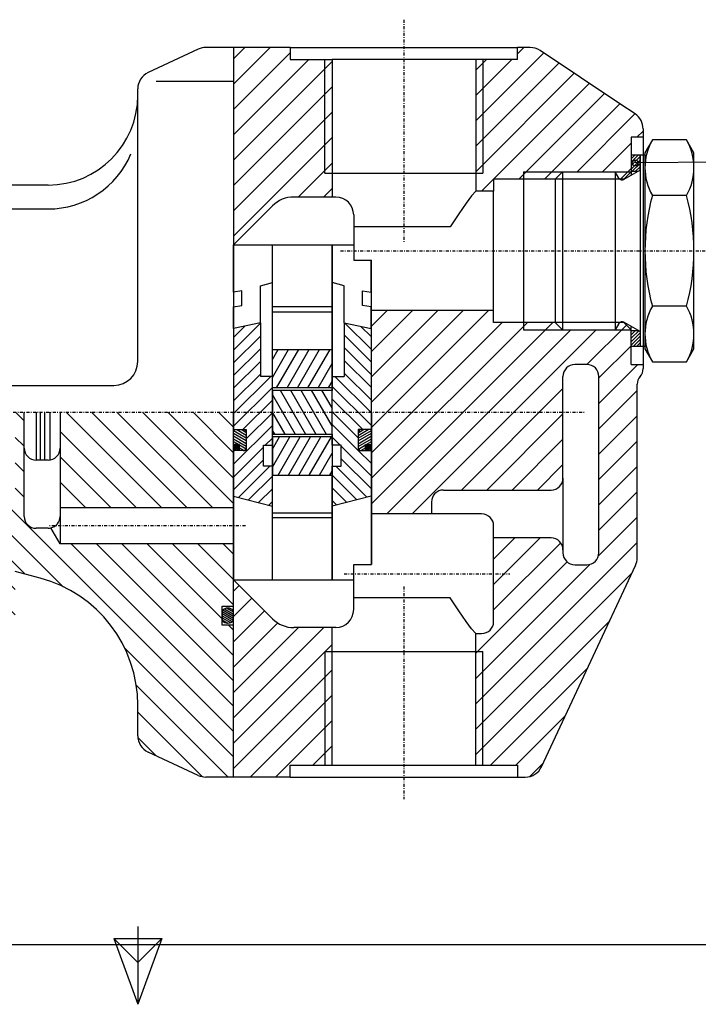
# Model space of a CAD drawing. Extents: x -297 to 297, y -210 to 210.
# Tile 3 of 12: x -20 to 94, y -210 to -45. Entities that reach past the tile are written whole.
import ezdxf

# ---------------------------------------------------------------- set-up
doc = ezdxf.new("R2010")
doc.units = 0
doc.linetypes.add('DASHDOT', pattern=[1, 0.5, -0.25, 0, -0.25])
for name, color, linetype in [('AXES', 7, 'CONTINUOUS'), ('CORPS', 7, 'CONTINUOUS'), ('COUPES', 7, 'CONTINUOUS'), ('FLASQU', 7, 'CONTINUOUS'), ('FORMA2', 7, 'CONTINUOUS'), ('JOINTS', 7, 'CONTINUOUS'), ('LUNETT', 7, 'CONTINUOUS'), ('PALIER', 7, 'CONTINUOUS'), ('ROU_14', 7, 'CONTINUOUS'), ('ROU_15', 7, 'CONTINUOUS'), ('STANDA', 7, 'CONTINUOUS')]:
    doc.layers.add(name, color=color, linetype=linetype)

# ---------------------------------------------------------------- blocks, each defined once
blk = doc.blocks.new('*X114')
at = {"layer": 'ROU_14', "color": 4, "linetype": 'CONTINUOUS'}
for p, q in [((22.5, -105.16), (25.21, -100.47)), ((22.5, -102.16), (23.47, -100.47)), ((23.22, -106.91), (26.94, -100.47)), ((24.96, -106.91), (28.67, -100.47)), ((26.69, -106.91), (30.4, -100.47)), ((28.42, -106.91), (32.14, -100.47)), ((30.15, -106.91), (32.5, -102.84)), ((31.89, -106.91), (32.5, -105.85)), ((22.5, -120.18), (25.43, -115.09)), ((22.5, -117.17), (23.7, -115.09)), ((23.45, -121.53), (27.17, -115.09)), ((25.18, -121.53), (28.9, -115.09)), ((26.92, -121.53), (30.63, -115.09)), ((28.65, -121.53), (32.37, -115.09)), ((30.38, -121.53), (32.5, -117.86)), ((32.12, -121.53), (32.5, -120.86))]:
    blk.add_line(p, q, dxfattribs=at)
blk = doc.blocks.new('*X357')
at = {"layer": 'ROU_15', "color": 4, "linetype": 'CONTINUOUS'}
for p, q in [((22.5, -108.08), (26.31, -114.68)), ((23.8, -107.32), (28.04, -114.68)), ((25.53, -107.32), (29.77, -114.68)), ((27.26, -107.32), (31.51, -114.68)), ((28.99, -107.32), (32.5, -113.4)), ((30.73, -107.32), (32.5, -110.39)), ((32.46, -107.32), (32.5, -107.39)), ((22.5, -111.08), (24.58, -114.68)), ((22.5, -114.08), (22.84, -114.68))]:
    blk.add_line(p, q, dxfattribs=at)
blk = doc.blocks.new('*X1337')
at = {"layer": 'CORPS', "color": 4, "linetype": 'CONTINUOUS'}
for p, q in [((16, -56.11), (22.11, -50)), ((16, -51.87), (17.87, -50)), ((16, -60.36), (25.5, -50.86)), ((16, -64.6), (28.6, -52)), ((16, -68.84), (32.5, -52.34)), ((16, -73.08), (32.5, -56.58)), ((16, -77.32), (32.5, -60.82)), ((16, -81.57), (32.5, -65.07)), ((26.81, -75), (32.5, -69.31)), ((31.05, -75), (32.5, -73.55))]:
    blk.add_line(p, q, dxfattribs=at)
blk = doc.blocks.new('*X1346')
at = {"layer": 'CORPS', "color": 4, "linetype": 'CONTINUOUS'}
for p, q in [((56.5, -62.28), (67.87, -50.91)), ((63.5, -51.03), (64.53, -50)), ((56.5, -58.03), (62.53, -52)), ((56.5, -53.79), (58.29, -52)), ((56.5, -66.52), (70.41, -52.61)), ((56.5, -70.76), (72.96, -54.3)), ((59.5, -72), (75.5, -56)), ((63.74, -72), (78.05, -57.7)), ((67.99, -72), (80.59, -59.39)), ((73.45, -70.78), (83.14, -61.09)), ((83.47, -65), (84.5, -63.97)), ((77.69, -70.78), (82.5, -65.97)), ((80.71, -72), (82.5, -70.21)), ((57.5, -74), (59.5, -72))]:
    blk.add_line(p, q, dxfattribs=at)
blk = doc.blocks.new('*X1366')
at = {"layer": 'CORPS', "color": 4, "linetype": 'CONTINUOUS'}
for p, q in [((16, -140.89), (16.94, -139.94)), ((16, -145.13), (19.06, -142.07)), ((16, -149.37), (21.18, -144.19)), ((16, -153.61), (23.39, -146.22)), ((16, -162.09), (31.09, -147)), ((16, -157.85), (26.85, -147)), ((16, -166.33), (32.5, -149.84)), ((16, -170.57), (32.5, -154.08)), ((18.81, -172), (32.5, -158.32)), ((23.05, -172), (32.5, -162.56)), ((29.29, -170), (32.5, -166.8))]:
    blk.add_line(p, q, dxfattribs=at)
blk = doc.blocks.new('*X1375')
at = {"layer": 'CORPS', "color": 4, "linetype": 'CONTINUOUS'}
for p, q in [((39.1, -113.56), (58.67, -94)), ((39.1, -109.32), (54.43, -94)), ((39.1, -105.08), (50.18, -94)), ((39.1, -100.84), (45.94, -94)), ((39.1, -96.6), (41.7, -94)), ((39.1, -126.28), (69.39, -96)), ((39.1, -122.04), (65.15, -96)), ((39.1, -117.8), (60.91, -96)), ((75.11, -103), (81.7, -96.42)), ((41.62, -128), (72.41, -97.22)), ((45.86, -128), (76.66, -97.22)), ((77.1, -105.26), (82.5, -99.86)), ((77.1, -109.5), (83.6, -103)), ((54.11, -124), (71.1, -107.01)), ((77.1, -113.74), (83.5, -107.34)), ((58.35, -124), (71.1, -111.25)), ((77.1, -117.98), (83.5, -111.58)), ((62.59, -124), (71.1, -115.49)), ((77.1, -122.22), (83.5, -115.82)), ((66.83, -124), (71.1, -119.73)), ((77.1, -126.46), (83.5, -120.06)), ((77.1, -130.7), (83.5, -124.3)), ((77.08, -134.95), (83.5, -128.54)), ((56.5, -159.77), (83.5, -132.78)), ((59.5, -139.81), (67.31, -132)), ((59.5, -135.57), (63.07, -132)), ((59.5, -144.05), (70.72, -132.83)), ((56.5, -151.29), (71.79, -136.01)), ((56.5, -155.53), (75.64, -136.4)), ((56.5, -164.01), (82.61, -137.91)), ((56.5, -168.25), (78.91, -145.85)), ((58.99, -170), (75.2, -153.79)), ((63.23, -170), (71.5, -161.73)), ((65.57, -171.9), (67.8, -169.67))]:
    blk.add_line(p, q, dxfattribs=at)
blk = doc.blocks.new('*X1651')
at = {"layer": 'LUNETT', "color": 4, "linetype": 'CONTINUOUS'}
for p, q in [((39, -100.44), (34.64, -96.09)), ((39, -98.32), (37.31, -96.63)), ((39, -102.56), (34.5, -98.07)), ((39, -104.68), (34.5, -100.19)), ((39, -106.8), (34.5, -102.31)), ((39, -111.04), (32.95, -105)), ((39, -108.92), (34.5, -104.43)), ((39, -113.16), (32.5, -106.67)), ((37.62, -113.9), (32.5, -108.79)), ((36.86, -115.27), (32.5, -110.91)), ((36.86, -117.39), (32.5, -113.03)), ((33.85, -116.5), (32.5, -115.15)), ((39, -121.64), (34, -116.65)), ((39, -119.52), (36.87, -117.4)), ((39, -117.4), (39, -117.4)), ((38.31, -125.2), (33.11, -120)), ((39, -123.76), (34, -118.77)), ((36.62, -125.63), (32.5, -121.51)), ((34.93, -126.06), (32.5, -123.63)), ((33.24, -126.49), (32.5, -125.75))]:
    blk.add_line(p, q, dxfattribs=at)
blk = doc.blocks.new('*X1690')
at = {"layer": 'LUNETT', "color": 4, "linetype": 'CONTINUOUS'}
for p, q in [((16, -100.62), (20.5, -96.12)), ((16, -98.5), (17.91, -96.59)), ((16, -102.74), (20.5, -98.24)), ((16, -104.86), (20.5, -100.36)), ((16, -106.98), (20.5, -102.48)), ((16, -109.1), (20.5, -104.6)), ((16, -111.22), (22.22, -105)), ((16, -113.34), (22.5, -106.84)), ((17.56, -113.9), (22.5, -108.96)), ((18.14, -115.44), (22.5, -111.08)), ((16, -119.7), (22.5, -113.2)), ((16, -121.82), (21, -116.82)), ((21.32, -116.5), (22.5, -115.32)), ((16, -117.58), (16.18, -117.4)), ((16, -123.94), (21, -118.94)), ((16.83, -125.23), (22.06, -120)), ((18.52, -125.66), (22.5, -121.68)), ((20.21, -126.09), (22.5, -123.8)), ((21.9, -126.53), (22.5, -125.92))]:
    blk.add_line(p, q, dxfattribs=at)
blk = doc.blocks.new('*X2371')
at = {"layer": 'FLASQU', "color": 4, "linetype": 'CONTINUOUS'}
for p, q in [((-20.45, -111), (-19, -112.45)), ((-11.97, -111), (4.04, -127)), ((-7.72, -111), (8.28, -127)), ((-3.48, -111), (12.53, -127)), ((0.76, -111), (16, -126.23)), ((5, -111), (16, -121.99)), ((9.24, -111), (16, -117.75)), ((13.49, -111), (16, -113.51)), ((-20.5, -115.19), (-19, -116.69)), ((-13, -114.21), (-0.2, -127)), ((-13, -118.45), (-4.44, -127)), ((-20.5, -119.43), (-19, -120.93)), ((-13, -122.69), (-8.68, -127)), ((-20.5, -123.67), (-19, -125.17)), ((-21.41, -127), (16, -164.39)), ((-13, -126.93), (-12.93, -127)), ((-34.05, -131.32), (-20.5, -144.87)), ((-29.9, -131.23), (-20.5, -140.63)), ((-25.89, -131), (-18.83, -138.05)), ((-21.65, -131), (-12.49, -140.16)), ((-11.17, -133), (16, -160.15)), ((-6.92, -133), (16, -155.91)), ((-2.68, -133), (16, -151.67)), ((1.56, -133), (14.1, -145.53)), ((5.8, -133), (16, -143.19)), ((10.04, -133), (16, -138.95)), ((14.29, -133), (16, -134.71)), ((-34.5, -135.12), (-24.61, -145)), ((-36.86, -137), (-28.85, -145)), ((-39.5, -138.6), (-32.15, -145.94)), ((-61.55, -142), (-50, -153.54)), ((-57.31, -142), (-50, -149.3)), ((-53.07, -142), (-48.5, -146.56)), ((-48.82, -142), (-48.5, -142.32)), ((-39.5, -142.84), (-33.56, -148.77)), ((-62, -145.79), (-53.79, -154)), ((-90.48, -147), (-86.48, -151)), ((-86.24, -147), (-69.8, -163.44)), ((-81.3, -147.7), (-67.21, -161.78)), ((-77.76, -147), (-66.5, -158.25)), ((-73.51, -147), (-65.33, -155.18)), ((-69.27, -147), (-62.27, -154)), ((-65.03, -147), (-58.03, -154)), ((-39.5, -147.08), (-33.75, -152.83)), ((15.17, -146.6), (16, -147.43)), ((-93.5, -148.22), (-90.72, -151)), ((-2.17, -150.47), (16, -168.63)), ((-84.5, -152.98), (-73.97, -163.5)), ((-38, -152.82), (-36.82, -154)), ((-84.5, -157.22), (-78.22, -163.5)), ((-0.26, -156.62), (15.13, -172)), ((0, -161.12), (10.83, -171.95)), ((-84.5, -161.46), (-82.46, -163.5)), ((0.02, -165.38), (3.08, -168.44))]:
    blk.add_line(p, q, dxfattribs=at)
blk = doc.blocks.new('*X3545')
at = {"layer": 'JOINTS', "color": 4, "linetype": 'CONTINUOUS'}
for p, q in [((14.1, -144.32), (16, -145.42)), ((14.1, -144.67), (16, -145.77)), ((14.23, -144.06), (16, -145.07)), ((14.52, -143.87), (16, -144.73)), ((14.92, -143.76), (16, -144.38)), ((14.1, -145.02), (15.8, -146)), ((14.1, -145.36), (15.49, -146.17)), ((14.1, -145.71), (15.03, -146.25))]:
    blk.add_line(p, q, dxfattribs=at)
blk = doc.blocks.new('*X3560')
at = {"layer": 'JOINTS', "color": 4, "linetype": 'CONTINUOUS'}
for p, q in [((36.86, -114.87), (38.53, -113.9)), ((36.86, -114.41), (37.74, -113.9)), ((36.86, -115.33), (39.1, -114.03)), ((36.86, -115.79), (39.1, -114.5)), ((36.86, -116.25), (39.1, -114.96)), ((36.86, -116.71), (39.1, -115.42)), ((36.92, -117.14), (38.1, -116.46)), ((38.2, -116.4), (39.1, -115.88)), ((39, -116.4), (39.1, -116.34)), ((37.28, -117.39), (38.1, -116.92)), ((38.07, -117.4), (38.1, -117.38))]:
    blk.add_line(p, q, dxfattribs=at)
blk = doc.blocks.new('*X3569')
at = {"layer": 'JOINTS', "color": 4, "linetype": 'CONTINUOUS'}
for p, q in [((38.1, -117.28), (38.62, -116.4)), ((38.1, -116.89), (38.39, -116.4)), ((38.1, -116.5), (38.16, -116.4)), ((38.26, -117.4), (38.85, -116.4)), ((38.49, -117.4), (39.08, -116.4)), ((38.72, -117.4), (39.1, -116.75)), ((38.95, -117.4), (39.1, -117.14))]:
    blk.add_line(p, q, dxfattribs=at)
blk = doc.blocks.new('*X3584')
at = {"layer": 'JOINTS', "color": 4, "linetype": 'CONTINUOUS'}
for p, q in [((16, -116.57), (16.46, -117.4)), ((16.14, -116.4), (16.7, -117.4)), ((16.38, -116.4), (16.93, -117.4)), ((16.61, -116.4), (17, -117.1)), ((16.85, -116.4), (17, -116.67)), ((16, -116.99), (16.23, -117.4))]:
    blk.add_line(p, q, dxfattribs=at)
blk = doc.blocks.new('*X3589')
at = {"layer": 'JOINTS', "color": 4, "linetype": 'CONTINUOUS'}
for p, q in [((16, -114.03), (18.14, -115.27)), ((16, -114.49), (18.14, -115.73)), ((16, -114.96), (18.14, -116.19)), ((16.57, -113.9), (18.14, -114.81)), ((17.37, -113.9), (18.14, -114.35)), ((16, -115.42), (18.14, -116.66)), ((16, -115.88), (16.9, -116.4)), ((16, -116.34), (16.1, -116.4)), ((17, -116.46), (18.1, -117.09)), ((17, -116.92), (17.79, -117.38)), ((17, -117.38), (17.03, -117.4))]:
    blk.add_line(p, q, dxfattribs=at)
blk = doc.blocks.new('*X3608')
at = {"layer": 'JOINTS', "color": 4, "linetype": 'CONTINUOUS'}
for p, q in [((82.56, -68), (82.5, -68.06)), ((83.12, -68), (82.5, -68.62)), ((83.69, -68), (82.5, -69.19)), ((84, -68.25), (82.5, -69.75)), ((84, -68.82), (82.5, -70.32)), ((84, -69.39), (82.69, -70.7)), ((84, -69.95), (83.25, -70.7)), ((82.69, -97.3), (82.5, -97.49)), ((83.25, -97.3), (82.5, -98.05)), ((83.76, -97.36), (82.5, -98.62)), ((84, -97.69), (82.5, -99.19)), ((84, -98.25), (82.5, -99.75)), ((84, -98.82), (82.82, -100)), ((84, -99.38), (83.38, -100)), ((84, -99.95), (83.95, -100))]:
    blk.add_line(p, q, dxfattribs=at)

msp = doc.modelspace()

# ---------------------------------------------------------------- linework, layer by layer
at = {"layer": 'AXES', "color": 2, "linetype": 'DASHDOT'}
for p, q in [((33.897, -84), (97, -84)), ((-144.02, -111), (74.774, -111))]:
    msp.add_line(p, q, dxfattribs=at)
at = {"layer": 'CORPS', "color": 2, "linetype": 'DASHDOT'}
for p, q in [((44.5, -45.344), (44.5, -82.665)), ((34.51, -138), (62.232, -138)), ((44.5, -140.12), (44.5, -175.71))]:
    msp.add_line(p, q, dxfattribs=at)
at = {"layer": 'CORPS', "color": 2, "linetype": 'CONTINUOUS'}
for p, q in [((16, -50), (16, -83)), ((25.5, -50), (16, -50)), ((25.5, -50), (25.5, -52)), ((25.5, -50), (63.5, -50)), ((63.5, -52), (63.5, -50)), ((65.592, -50), (63.5, -50)), ((80.756, -59.504), (67.256, -50.504)), ((25.5, -52), (32.5, -52)), ((32.5, -52), (32.5, -75)), ((56.5, -52), (32.5, -52)), ((56.5, -52), (56.5, -74)), ((56.5, -52), (56.5, -74)), ((63.5, -52), (56.5, -52)), ((83.164, -61.109), (80.756, -59.504)), ((84.5, -63.606), (84.5, -65)), ((84.484, -65), (82.5, -65)), ((82.5, -65), (82.5, -70.78)), ((84.484, -65), (84.5, -65)), ((84.5, -65), (84.5, -103)), ((64.5, -70.78), (64.5, -97.22)), ((81.28, -72), (82.5, -70.78)), ((82.5, -70.78), (82.5, -71.366)), ((31.28, -71), (57.72, -71)), ((69.8, -72), (59.5, -72)), ((59.5, -72), (59.5, -74)), ((81.28, -72), (80.585, -72)), ((56.5, -74), (55.794, -74.812)), ((59.5, -74), (56.5, -74)), ((59.5, -94), (59.5, -74)), ((32.5, -75), (26.071, -75)), ((33.1, -75), (32.5, -75)), ((55.794, -74.812), (54.892, -76)), ((16, -83), (22.536, -76.464)), ((54.892, -76), (53.667, -77.812)), ((36.1, -78), (36.1, -85.552)), ((53.667, -77.812), (52.246, -80)), ((52.246, -80), (36.1, -80)), ((16, -83), (16, -111)), ((16, -83), (36.1, -83)), ((36.1, -85.552), (39.1, -85.552)), ((39.1, -94), (39.1, -85.552)), ((39.1, -111), (39.1, -94)), ((59.5, -94), (39.1, -94)), ((59.5, -96), (59.5, -94)), ((69.8, -96), (59.5, -96)), ((81.28, -96), (80.585, -96)), ((81.28, -96), (82.5, -97.22)), ((82.5, -97.22), (82.5, -96.634)), ((82.5, -103), (82.5, -97.22)), ((75.1, -103), (73.1, -103)), ((82.5, -103), (84.5, -103)), ((84.5, -103), (84.5, -103.68)), ((71.1, -122), (71.1, -105)), ((77.1, -134.5), (77.1, -105)), ((83.5, -135.33), (83.5, -106.32)), ((16, -139), (16, -111)), ((39.1, -111), (39.1, -128)), ((71.1, -122), (71.1, -134)), ((51.1, -124), (69.1, -124)), ((49.1, -126), (49.1, -128)), ((39.1, -128), (39.1, -136.45)), ((49.1, -128), (39.1, -128)), ((57.5, -128), (49.1, -128)), ((59.5, -132), (59.5, -130)), ((69.1, -132), (59.5, -132)), ((59.5, -134), (59.5, -132)), ((59.5, -146), (59.5, -134)), ((71.1, -134), (71.1, -134.5)), ((36.1, -144), (36.1, -136.45)), ((36.1, -136.45), (39.1, -136.45)), ((67.521, -170.27), (83.219, -136.6)), ((73.1, -136.5), (75.1, -136.5)), ((16, -139), (22.536, -145.54)), ((16, -172), (16, -139)), ((16, -139), (36.1, -139)), ((52.246, -142), (36.1, -142)), ((53.667, -144.19), (52.246, -142)), ((54.892, -146), (53.667, -144.19)), ((55.794, -147.19), (54.892, -146)), ((32.5, -147), (26.071, -147)), ((33.1, -147), (32.5, -147)), ((32.5, -170), (32.5, -147)), ((56.5, -148), (55.794, -147.19)), ((56.5, -170), (56.5, -148)), ((56.5, -170), (56.5, -148)), ((56.5, -148), (57.5, -148)), ((31.28, -151), (57.72, -151)), ((25.5, -172), (25.5, -170)), ((25.5, -170), (32.5, -170)), ((32.5, -170), (56.5, -170)), ((56.5, -170), (63.5, -170)), ((63.5, -170), (63.5, -172)), ((25.5, -172), (16, -172)), ((25.5, -172), (63.5, -172)), ((63.5, -172), (64.802, -172))]:
    msp.add_line(p, q, dxfattribs=at)
at = {"layer": 'CORPS', "color": 7, "linetype": 'CONTINUOUS'}
for p, q in [((31.28, -71), (31.28, -52)), ((57.72, -52), (57.72, -71)), ((64.5, -70.78), (71.02, -70.78)), ((71.02, -70.78), (69.8, -72)), ((71.02, -70.78), (79.844, -70.78)), ((79.844, -70.78), (82.5, -70.78)), ((80.462, -71.85), (79.844, -70.78)), ((80.585, -72), (69.8, -72)), ((80.585, -96), (69.8, -96)), ((71.02, -97.22), (69.8, -96)), ((80.462, -96.15), (79.844, -97.22)), ((64.5, -97.22), (71.02, -97.22)), ((71.02, -97.22), (79.844, -97.22)), ((79.844, -97.22), (82.5, -97.22)), ((31.28, -151), (31.28, -170)), ((57.72, -170), (57.72, -151))]:
    msp.add_line(p, q, dxfattribs=at)
at = {"layer": 'CORPS', "color": 2, "linetype": 'CONTINUOUS'}
for centre, radius, start, end in [((65.592, -53), 2.9998, 56.309932, 90), ((81.5, -63.606), 3, 0, 56.320524), ((26.071, -80), 5, 90, 134.991897), ((33.1, -78), 3, 0, 90), ((73.1, -105), 2, 90, 180), ((75.1, -105), 2, 0, 90), ((82.5, -103.68), 1.9981, -41.347777, 0), ((85.5, -106.32), 1.9981, 138.652223, 180), ((69.1, -122), 2, -90, 0), ((51.1, -126), 2, 90, 180), ((57.5, -130), 2, 0, 90), ((69.1, -134), 2, 0, 90), ((73.1, -134.5), 2, 180, -90), ((75.1, -134.5), 2, -90, 0), ((80.5, -135.33), 3.001, -25.036501, 0), ((33.1, -144), 3, -90, 0), ((26.071, -142), 5.0028, -134.959508, -90), ((57.5, -146), 2, -90, 0), ((64.802, -169), 3, -90, -25.036501)]:
    msp.add_arc(centre, radius, start, end, dxfattribs=at)
at = {"layer": 'CORPS', "color": 7, "linetype": 'CONTINUOUS'}
for centre, radius, start, end in [((80.981, -71.55), 0.5995, -149.970598, -131.419454), ((80.981, -96.45), 0.6001, 131.419454, 149.970598)]:
    msp.add_arc(centre, radius, start, end, dxfattribs=at)
at = {"layer": 'COUPES', "color": 7, "linetype": 'CONTINUOUS'}
msp.add_line((98.595, -69.154), (83.177, -69.309), dxfattribs=at)
msp.add_circle((83.177, -69.309), 0.5, dxfattribs=at)
at = {"layer": 'FLASQU', "color": 2, "linetype": 'CONTINUOUS'}
for p, q in [((10.12, -50.281), (1.7321, -54.192)), ((16, -50), (11.387, -50)), ((16, -50), (16, -75.4)), ((0, -102.5), (0, -56.911)), ((-15, -73), (-47.084, -73)), ((16, -75.4), (16, -78.6)), ((16, -78.6), (16, -111)), ((-62.5, -106.5), (-4, -106.5)), ((-19, -117), (-19, -111)), ((-17, -111), (-17, -119)), ((-13, -111), (-13, -117)), ((16, -127), (16, -111)), ((-19, -128.4), (-19, -117)), ((-13, -117), (-13, -127)), ((-15, -119), (-17, -119)), ((-13, -127), (-13, -128.4)), ((16, -127), (-13, -127)), ((-13, -128.4), (-13, -133)), ((16, -133), (16, -127)), ((-15, -130.4), (-17, -130.4)), ((-13, -133), (-14.533, -130.34)), ((16, -133), (-13, -133)), ((16, -143.4), (16, -133)), ((-16.306, -138.73), (-20.5, -137.61)), ((14.1, -146.6), (14.1, -143.4)), ((14.1, -143.4), (16, -143.4)), ((16, -146.6), (16, -143.4)), ((16, -146.6), (14.1, -146.6)), ((16, -172), (16, -146.6)), ((0, -165.09), (0, -159.98)), ((10.12, -171.72), (1.7321, -167.81)), ((16, -172), (11.387, -172))]:
    msp.add_line(p, q, dxfattribs=at)
at = {"layer": 'FLASQU', "color": 7, "linetype": 'CONTINUOUS'}
for p, q in [((16, -55.664), (3.0702, -55.664)), ((-47.084, -77), (-15, -77))]:
    msp.add_line(p, q, dxfattribs=at)
at = {"layer": 'FLASQU', "color": 2, "linetype": 'DASHDOT'}
msp.add_line((18, -130), (-15, -130), dxfattribs=at)
at = {"layer": 'FLASQU', "color": 2, "linetype": 'CONTINUOUS'}
for centre, radius, start, end in [((11.387, -53), 3, 90, 114.984584), ((3, -56.911), 3.0001, 115.000164, 180), ((-15, -58), 15, -90, 0), ((-4, -102.5), 4, -90, 0), ((-17, -117), 2, 180, -90), ((-15, -117), 2, -90, 0), ((-17, -128.4), 2, 180, -90), ((-15, -128.4), 1.9954, -76.465178, 0), ((-15, -128.4), 2, -90, -76.465178), ((-22, -159.98), 22, 0, 74.9998), ((3, -165.09), 3, 180, -114.992095), ((11.387, -169), 3.0006, -114.976519, -90)]:
    msp.add_arc(centre, radius, start, end, dxfattribs=at)
at = {"layer": 'FLASQU', "color": 7, "linetype": 'CONTINUOUS'}
msp.add_arc((-15, -62), 15, -90, -22.701695, dxfattribs=at)
at = {"layer": 'FORMA2', "color": 7, "linetype": 'CONTINUOUS'}
for p, q in [((0, -197), (0, -210)), ((0, -203), (-4, -199)), ((-4, -199), (4, -199)), ((-4, -199), (0, -210)), ((4, -199), (0, -203)), ((4, -199), (0, -210))]:
    msp.add_line(p, q, dxfattribs=at)
at = {"layer": 'FORMA2', "color": 2, "linetype": 'CONTINUOUS'}
msp.add_line((-287, -200), (287, -200), dxfattribs=at)
at = {"layer": 'JOINTS', "color": 2, "linetype": 'CONTINUOUS'}
for p, q in [((84, -68), (82.5, -68)), ((82.5, -68), (82.5, -70.7)), ((84, -70.5), (84, -68)), ((82.5, -70.7), (83.654, -70.7)), ((83.654, -70.7), (84, -70.5)), ((82.5, -100), (82.5, -97.3)), ((82.5, -97.3), (83.654, -97.3)), ((83.654, -97.3), (84, -97.5)), ((84, -97.5), (84, -100)), ((84, -100), (82.5, -100)), ((16, -116.4), (16, -113.9)), ((16, -113.9), (17.64, -113.9)), ((18.14, -114.4), (18.14, -116.9)), ((36.86, -114.4), (36.86, -116.9)), ((39.1, -113.9), (37.36, -113.9)), ((39.1, -116.4), (39.1, -113.9)), ((17, -116.4), (16, -116.4)), ((16, -117.4), (16, -116.4)), ((17, -117.4), (17, -116.4)), ((38.1, -117.4), (38.1, -116.4)), ((38.1, -116.4), (39.1, -116.4)), ((39.1, -117.4), (39.1, -116.4)), ((17, -117.4), (16, -117.4)), ((17.64, -117.4), (17, -117.4)), ((37.36, -117.4), (38.1, -117.4)), ((38.1, -117.4), (39.1, -117.4)), ((14.1, -144.19), (14.1, -145.81)), ((16, -145.81), (16, -144.19))]:
    msp.add_line(p, q, dxfattribs=at)
for centre, radius, start, end in [((17.64, -114.4), 0.5, 0, 90), ((37.36, -114.4), 0.5, 90, 180), ((17.64, -116.9), 0.5, -90, 0), ((37.36, -116.9), 0.5, 180, -90), ((15.05, -145), 1.2484, 40.451958, 139.548042), ((15.05, -145), 1.2484, -139.548042, -40.451958)]:
    msp.add_arc(centre, radius, start, end, dxfattribs=at)
at = {"layer": 'LUNETT', "color": 2, "linetype": 'CONTINUOUS'}
for p, q in [((16, -90.888), (16, -83)), ((22.5, -105), (22.5, -83)), ((32.5, -105), (32.5, -83)), ((39, -90.888), (39, -85.552)), ((20.5, -89.852), (22.5, -89.298)), ((20.5, -96.057), (20.5, -89.852)), ((34.5, -89.852), (32.5, -89.298)), ((34.5, -96.057), (34.5, -89.852)), ((17.4, -90.677), (16, -90.888)), ((17.4, -93.152), (17.4, -90.677)), ((37.6, -93.152), (37.6, -90.677)), ((37.6, -90.677), (39, -90.888)), ((16, -93.363), (17.4, -93.152)), ((16, -96.982), (16, -93.363)), ((39, -93.363), (37.6, -93.152)), ((39, -96.982), (39, -93.363)), ((20.5, -96.057), (16, -96.982)), ((16, -96.982), (16, -113.9)), ((20.5, -96.057), (20.5, -105)), ((34.5, -96.057), (34.5, -105)), ((34.5, -96.057), (39, -96.982)), ((39, -96.982), (39, -113.9)), ((22.5, -105), (20.5, -105)), ((22.5, -116.5), (22.5, -105)), ((32.5, -116.5), (32.5, -105)), ((32.5, -105), (34.5, -105)), ((16, -113.9), (18.14, -113.9)), ((18.14, -113.9), (18.14, -117.4)), ((39, -113.9), (36.86, -113.9)), ((36.86, -113.9), (36.86, -117.4)), ((21, -120), (21, -116.5)), ((21, -116.5), (22.5, -116.5)), ((34, -116.5), (32.5, -116.5)), ((34, -120), (34, -116.5)), ((18.14, -117.4), (16, -117.4)), ((16, -117.4), (16, -125.02)), ((36.86, -117.4), (39, -117.4)), ((39, -117.4), (39, -125.02)), ((22.5, -120), (21, -120)), ((22.5, -126.68), (22.5, -120)), ((32.5, -126.68), (32.5, -120)), ((32.5, -120), (34, -120)), ((16, -125.02), (22.5, -126.68)), ((16, -125.02), (16, -139)), ((39, -125.02), (32.5, -126.68)), ((39, -125.02), (39, -136.45)), ((22.5, -139), (22.5, -126.68)), ((32.5, -139), (32.5, -126.68))]:
    msp.add_line(p, q, dxfattribs=at)
at = {"layer": 'PALIER', "color": 2, "linetype": 'CONTINUOUS'}
msp.add_line((-14.7, -111), (-14.7, -118.98), dxfattribs=at)
at = {"layer": 'ROU_14', "color": 2, "linetype": 'CONTINUOUS'}
for p, q in [((22.5, -106.91), (22.5, -100.47)), ((22.5, -100.47), (32.5, -100.47)), ((32.5, -106.91), (32.5, -100.47)), ((32.5, -106.91), (22.5, -106.91)), ((22.5, -115.09), (22.5, -121.53)), ((32.5, -115.09), (22.5, -115.09)), ((32.5, -115.09), (32.5, -121.53)), ((22.5, -121.53), (32.5, -121.53))]:
    msp.add_line(p, q, dxfattribs=at)
at = {"layer": 'ROU_15', "color": 2, "linetype": 'CONTINUOUS'}
for p, q in [((22.5, -107.32), (22.5, -83)), ((32.5, -83), (32.5, -107.32)), ((32.5, -93.367), (22.5, -93.367)), ((22.5, -94.194), (32.5, -94.194)), ((22.5, -107.32), (32.5, -107.32)), ((22.5, -107.32), (22.5, -114.68)), ((32.5, -114.68), (32.5, -107.32)), ((-16.3, -111), (-16.3, -119)), ((-15.6, -111), (-15.6, -119)), ((22.5, -114.68), (32.5, -114.68)), ((22.5, -139), (22.5, -114.68)), ((32.5, -114.68), (32.5, -139)), ((32.5, -118.57), (32.5, -128.63)), ((32.5, -118.57), (32.5, -128.63)), ((22.5, -127.81), (32.5, -127.81)), ((32.5, -128.63), (22.5, -128.63))]:
    msp.add_line(p, q, dxfattribs=at)
at = {"layer": 'STANDA', "color": 2, "linetype": 'CONTINUOUS'}
for p, q in [((86.04, -65.462), (84.8, -67.614)), ((91.76, -65.462), (86.04, -65.462)), ((93, -67.614), (91.76, -65.462)), ((84, -68), (84, -100)), ((84.8, -68), (84, -68)), ((84.8, -67.614), (84.8, -84)), ((93, -100.39), (93, -67.614)), ((71.02, -70.78), (69.8, -72)), ((71.02, -70.78), (79.844, -70.78)), ((71.02, -70.78), (71.02, -97.22)), ((80.462, -71.85), (79.844, -70.78)), ((79.844, -70.78), (79.844, -97.22)), ((84, -70.5), (81.281, -72.07)), ((69.8, -72), (69.8, -96)), ((91.76, -74.731), (86.04, -74.731)), ((84.8, -84), (84.8, -100.39)), ((91.76, -93.269), (86.04, -93.269)), ((71.02, -97.22), (69.8, -96)), ((80.462, -96.15), (79.844, -97.22)), ((84, -97.5), (81.281, -95.93)), ((71.02, -97.22), (79.844, -97.22)), ((84.8, -100), (84, -100)), ((84.8, -100.39), (86.04, -102.54)), ((91.76, -102.54), (93, -100.39)), ((86.04, -102.54), (91.76, -102.54))]:
    msp.add_line(p, q, dxfattribs=at)
at = {"layer": 'STANDA', "color": 7, "linetype": 'CONTINUOUS'}
for p, q in [((80.585, -72), (69.8, -72)), ((80.585, -96), (69.8, -96))]:
    msp.add_line(p, q, dxfattribs=at)
at = {"layer": 'STANDA', "color": 2, "linetype": 'CONTINUOUS'}
for centre, radius, start, end in [((94.066, -70.096), 9.2677, 149.999, -149.993647), ((83.734, -70.096), 9.2682, -30.006353, 30.001), ((80.981, -71.55), 0.5995, -149.970598, -60.018361), ((120.06, -84), 35.2601, 164.759276, -164.759276), ((57.742, -84), 35.2582, -15.241579, 15.241579), ((94.066, -97.904), 9.2682, 149.993647, -149.988293), ((83.734, -97.904), 9.2687, -30.011707, 30.006353), ((80.981, -96.45), 0.6003, 60.018361, 149.970598)]:
    msp.add_arc(centre, radius, start, end, dxfattribs=at)

# ---------------------------------------------------------------- block references
at = {"layer": 'CORPS', "color": 4, "linetype": 'CONTINUOUS'}
for name in ['*X1337', '*X1346', '*X1375', '*X1366']:
    msp.add_blockref(name, (0, 0), dxfattribs=at)
at = {"layer": 'FLASQU', "color": 4, "linetype": 'CONTINUOUS'}
msp.add_blockref('*X2371', (0, 0), dxfattribs=at)
at = {"layer": 'JOINTS', "color": 4, "linetype": 'CONTINUOUS'}
for name in ['*X3608', '*X3589', '*X3560', '*X3584', '*X3569', '*X3545']:
    msp.add_blockref(name, (0, 0), dxfattribs=at)
at = {"layer": 'LUNETT', "color": 4, "linetype": 'CONTINUOUS'}
for name in ['*X1690', '*X1651']:
    msp.add_blockref(name, (0, 0), dxfattribs=at)
at = {"layer": 'ROU_14', "color": 4, "linetype": 'CONTINUOUS'}
msp.add_blockref('*X114', (0, 0), dxfattribs=at)
at = {"layer": 'ROU_15', "color": 4, "linetype": 'CONTINUOUS'}
msp.add_blockref('*X357', (0, 0), dxfattribs=at)

doc.saveas('drawing.dxf')
